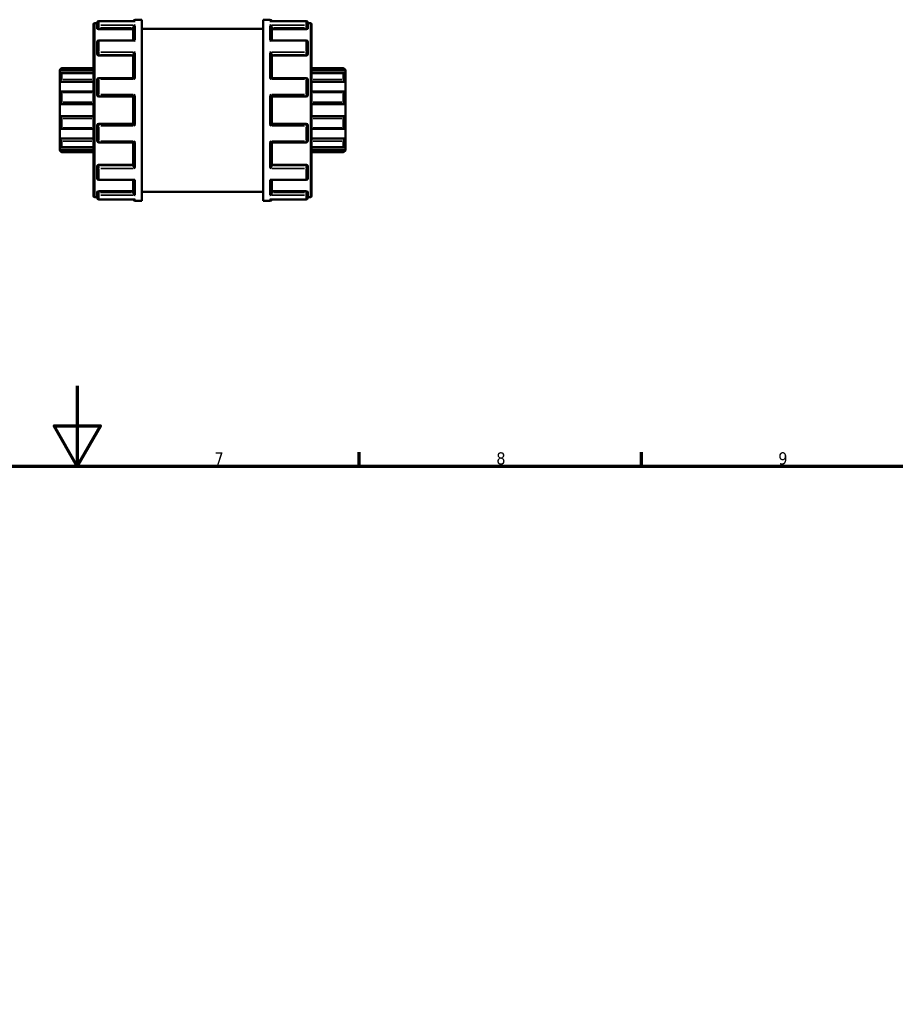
# Model space of a CAD drawing. Header units: millimetres. Extents: x 0 to 905, y -349 to 706.
# Tile 8 of 11: x 406 to 624, y 440 to 685. Entities that reach past the tile are written whole.
import ezdxf

# ---------------------------------------------------------------- set-up
doc = ezdxf.new("R2010")
doc.units = ezdxf.units.MM
for name, color, linetype, lineweight in [('Border (ANSI)', 7, 'Continuous', 70), ('Visible (ANSI)', 7, 'Continuous', 50), ('Visible Narrow (ANSI)', 7, 'Continuous', 35)]:
    doc.layers.add(name, color=color, linetype=linetype, lineweight=lineweight)
doc.styles.add('Note Text (ANSI)', font='tahoma.ttf')

# ---------------------------------------------------------------- blocks, each defined once
blk = doc.blocks.new('Borders Default Border')
at = {"layer": 'Border (ANSI)'}
for p, q in [((490.58, 574), (490.58, 577.45)), ((560.67, 574), (560.67, 577.45))]:
    blk.add_line(p, q, dxfattribs=at)
at = {"layer": 'Border (ANSI)', "flags": 128}
for points in [[(420.5, 594), (420.5, 574), (414.73, 584), (426.27, 584), (420.5, 574)], [(20, 20), (20, 574), (821, 574), (821, 20), (20, 20)]]:
    blk.add_lwpolyline(points, dxfattribs=at)
at = {"layer": 'Border (ANSI)', "char_height": 3.05, "attachment_point": 7, "style": 'Note Text (ANSI)'}
for s, insert in [('7', (454.6, 574.4)), ('8', (524.63, 574.33)), ('9', (594.7, 574.34))]:
    blk.add_mtext(s, dxfattribs=dict(at, insert=insert))

msp = doc.modelspace()

# ---------------------------------------------------------------- linework, layer by layer
at = {"layer": 'Visible (ANSI)'}
for p, q in [((424.523, 641.181), (424.523, 683.783)), ((424.822, 684.082), (425.423, 684.082)), ((425.423, 683.202), (425.423, 684.2)), ((425.423, 683.202), (425.423, 682.805)), ((434.795, 684.648), (425.872, 684.648)), ((434.423, 679.827), (434.423, 683.044)), ((434.872, 684.982), (436.523, 684.982)), ((436.523, 639.982), (436.523, 684.982)), ((466.723, 639.982), (466.723, 684.982)), ((466.723, 684.982), (468.375, 684.982)), ((477.375, 684.648), (468.452, 684.648)), ((468.823, 679.827), (468.823, 683.044)), ((477.823, 684.2), (477.823, 683.202)), ((477.823, 684.082), (478.424, 684.082)), ((477.823, 682.805), (477.823, 683.202)), ((478.723, 683.783), (478.723, 641.181)), ((425.872, 682.646), (434.423, 682.646)), ((436.523, 682.732), (466.723, 682.732)), ((477.375, 682.646), (468.823, 682.646)), ((425.423, 676.652), (425.423, 679.378)), ((434.586, 679.827), (425.872, 679.827)), ((477.375, 679.827), (468.661, 679.827)), ((477.823, 679.378), (477.823, 676.652)), ((425.423, 676.652), (425.423, 676.423)), ((425.872, 676.073), (434.423, 676.073)), ((434.423, 670.478), (434.423, 676.306)), ((468.823, 670.478), (468.823, 676.306)), ((477.375, 676.073), (468.823, 676.073)), ((477.823, 676.423), (477.823, 676.652)), ((416.123, 672.499), (416.572, 672.947)), ((416.123, 672.364), (416.123, 672.499)), ((416.123, 672.364), (424.523, 672.364)), ((416.123, 671.44), (416.123, 672.364)), ((416.123, 669.513), (416.123, 671.44)), ((424.523, 671.679), (416.517, 671.679)), ((416.572, 672.947), (416.572, 672.873)), ((416.572, 672.947), (424.523, 672.947)), ((416.572, 671.622), (416.572, 670.155)), ((478.723, 672.947), (486.675, 672.947)), ((487.123, 672.364), (478.723, 672.364)), ((486.729, 671.679), (478.723, 671.679)), ((486.675, 672.873), (486.675, 672.947)), ((487.123, 672.499), (486.675, 672.947)), ((486.675, 670.155), (486.675, 671.622)), ((487.123, 672.499), (487.123, 672.364)), ((487.123, 672.364), (487.123, 671.44)), ((487.123, 671.44), (487.123, 669.513)), ((416.123, 669.513), (424.523, 669.513)), ((416.123, 667.094), (416.123, 669.513)), ((425.423, 666.306), (425.423, 670.03)), ((434.452, 670.478), (425.872, 670.478)), ((477.375, 670.478), (468.795, 670.478)), ((477.823, 670.03), (477.823, 666.306)), ((487.123, 669.513), (478.723, 669.513)), ((487.123, 669.513), (487.123, 667.094)), ((416.123, 663.977), (416.123, 667.094)), ((424.523, 667.14), (416.32, 667.14)), ((416.572, 666.88), (416.572, 664.506)), ((425.872, 665.857), (434.423, 665.857)), ((434.423, 659.101), (434.423, 665.863)), ((468.823, 659.101), (468.823, 665.863)), ((468.823, 665.857), (477.375, 665.857)), ((486.927, 667.14), (478.723, 667.14)), ((486.675, 664.506), (486.675, 666.88)), ((487.123, 667.094), (487.123, 663.977)), ((416.123, 663.977), (424.523, 663.977)), ((416.123, 660.987), (416.123, 663.977)), ((487.123, 663.977), (478.723, 663.977)), ((487.123, 663.977), (487.123, 660.987)), ((416.123, 657.87), (416.123, 660.987)), ((416.123, 660.987), (424.523, 660.987)), ((487.123, 660.987), (478.723, 660.987)), ((487.123, 660.987), (487.123, 657.87)), ((416.572, 660.459), (416.572, 658.084)), ((425.423, 654.935), (425.423, 658.659)), ((434.423, 659.107), (425.872, 659.107)), ((477.375, 659.107), (468.823, 659.107)), ((477.823, 658.659), (477.823, 654.935)), ((486.675, 658.084), (486.675, 660.459)), ((416.123, 655.451), (416.123, 657.87)), ((416.32, 657.824), (424.523, 657.824)), ((478.723, 657.824), (486.927, 657.824)), ((487.123, 657.87), (487.123, 655.451)), ((416.123, 653.525), (416.123, 655.451)), ((416.123, 655.451), (424.523, 655.451)), ((416.123, 652.601), (416.123, 653.525)), ((416.572, 654.81), (416.572, 653.343)), ((425.872, 654.486), (434.452, 654.486)), ((434.423, 648.659), (434.423, 654.486)), ((468.795, 654.486), (477.375, 654.486)), ((468.823, 648.659), (468.823, 654.486)), ((487.123, 655.451), (478.723, 655.451)), ((486.675, 653.343), (486.675, 654.81)), ((487.123, 655.451), (487.123, 653.525)), ((487.123, 653.525), (487.123, 652.601)), ((416.123, 652.466), (416.123, 652.601)), ((416.123, 652.601), (424.523, 652.601)), ((416.123, 652.466), (416.572, 652.017)), ((416.517, 653.286), (424.523, 653.286)), ((416.572, 652.092), (416.572, 652.017)), ((416.572, 652.017), (424.523, 652.017)), ((478.723, 653.286), (486.729, 653.286)), ((487.123, 652.601), (478.723, 652.601)), ((478.723, 652.017), (486.675, 652.017)), ((487.123, 652.466), (486.675, 652.017)), ((486.675, 652.017), (486.675, 652.092)), ((487.123, 652.601), (487.123, 652.466)), ((425.872, 648.892), (434.423, 648.892)), ((477.375, 648.892), (468.823, 648.892)), ((425.423, 648.542), (425.423, 648.312)), ((425.423, 645.586), (425.423, 648.312)), ((477.823, 648.312), (477.823, 648.542)), ((477.823, 648.312), (477.823, 645.586)), ((425.872, 645.138), (434.586, 645.138)), ((434.423, 641.92), (434.423, 645.138)), ((468.661, 645.138), (477.375, 645.138)), ((468.823, 641.92), (468.823, 645.138)), ((425.423, 642.16), (425.423, 641.763)), ((425.423, 640.765), (425.423, 641.763)), ((425.872, 642.318), (434.423, 642.318)), ((436.523, 642.232), (466.723, 642.232)), ((477.375, 642.318), (468.823, 642.318)), ((477.823, 641.763), (477.823, 642.16)), ((477.823, 641.763), (477.823, 640.765)), ((424.822, 640.882), (425.423, 640.882)), ((425.872, 640.316), (434.795, 640.316)), ((434.872, 639.982), (436.523, 639.982)), ((466.723, 639.982), (468.375, 639.982)), ((468.452, 640.316), (477.375, 640.316)), ((477.823, 640.882), (478.424, 640.882))]:
    msp.add_line(p, q, dxfattribs=at)
for centre, radius, start, end in [((424.822, 683.783), 0.299, 90, 180), ((425.872, 684.2), 0.449, 90, 180), ((434.872, 684.534), 0.449, 90, 165.20984), ((468.375, 684.534), 0.449, 14.79016, 90), ((477.375, 684.2), 0.449, 0, 90), ((478.424, 683.783), 0.299, 0, 90), ((425.872, 679.378), 0.449, 90, 180), ((477.375, 679.378), 0.449, 0, 90), ((425.872, 670.03), 0.449, 90, 180), ((477.375, 670.03), 0.449, 0, 90), ((425.872, 666.306), 0.448, 180, 270), ((477.375, 666.306), 0.449, 270, 0), ((425.872, 658.659), 0.449, 90, 180), ((477.375, 658.659), 0.448, 0, 90), ((425.872, 654.935), 0.449, 180, 270), ((477.375, 654.935), 0.449, 270, 0), ((425.872, 645.586), 0.449, 180, 270), ((477.375, 645.586), 0.449, 270, 0), ((424.822, 641.181), 0.299, 180, 270), ((425.872, 640.765), 0.449, 180, 270), ((434.872, 640.431), 0.449, 194.79016, 270), ((468.375, 640.431), 0.449, 270, 345.20984), ((477.375, 640.765), 0.449, 270, 0), ((478.424, 641.181), 0.299, 270, 0)]:
    msp.add_arc(centre, radius, start, end, dxfattribs=at)
for points, knots in [([(434.423, 683.044), (434.423, 683.084), (434.429, 683.124), (434.453, 683.211), (434.472, 683.255), (434.525, 683.352), (434.562, 683.402), (434.642, 683.486), (434.685, 683.522), (434.774, 683.582), (434.822, 683.606), (434.87, 683.623), (434.871, 683.623), (434.872, 683.623)], [0, 0, 0, 0, 0.012602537, 0.012602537, 0.027042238, 0.027042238, 0.046284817, 0.046284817, 0.065249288, 0.065249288, 0.08516524, 0.08516524, 0.085586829, 0.085586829, 0.085586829, 0.085586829]), ([(434.872, 684.642), (434.871, 684.642), (434.87, 684.642), (434.844, 684.646), (434.819, 684.648), (434.795, 684.648)], [-0.000425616, -0.000425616, -0.000425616, -0.000425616, 0, 0, 0.010526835, 0.010526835, 0.010526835, 0.010526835]), ([(468.452, 684.648), (468.427, 684.648), (468.402, 684.646), (468.377, 684.642), (468.376, 684.642), (468.375, 684.642)], [0.074738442, 0.074738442, 0.074738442, 0.074738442, 0.08516524, 0.08516524, 0.085586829, 0.085586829, 0.085586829, 0.085586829]), ([(468.375, 683.623), (468.376, 683.623), (468.377, 683.623), (468.424, 683.606), (468.471, 683.583), (468.559, 683.524), (468.601, 683.489), (468.681, 683.406), (468.719, 683.356), (468.773, 683.259), (468.793, 683.214), (468.817, 683.127), (468.823, 683.086), (468.823, 683.046), (468.823, 683.045), (468.823, 683.044)], [-0.000425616, -0.000425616, -0.000425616, -0.000425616, 0, 0, 0.01980838, 0.01980838, 0.038696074, 0.038696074, 0.05827899, 0.05827899, 0.072936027, 0.072936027, 0.08567053, 0.08567053, 0.085975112, 0.085975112, 0.085975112, 0.085975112]), ([(425.872, 682.646), (425.816, 682.646), (425.756, 682.65), (425.645, 682.667), (425.595, 682.679), (425.515, 682.708), (425.48, 682.726), (425.435, 682.765), (425.423, 682.785), (425.423, 682.805)], [0, 0, 0, 0, 0.016878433, 0.016878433, 0.033756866, 0.033756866, 0.050912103, 0.050912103, 0.068067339, 0.068067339, 0.068067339, 0.068067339]), ([(477.823, 682.805), (477.823, 682.785), (477.812, 682.765), (477.766, 682.726), (477.731, 682.708), (477.651, 682.679), (477.601, 682.667), (477.491, 682.65), (477.431, 682.646), (477.375, 682.646)], [0.068179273, 0.068179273, 0.068179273, 0.068179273, 0.085334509, 0.085334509, 0.102489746, 0.102489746, 0.119368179, 0.119368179, 0.136246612, 0.136246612, 0.136246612, 0.136246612]), ([(434.872, 679.722), (434.871, 679.723), (434.87, 679.723), (434.822, 679.754), (434.776, 679.778), (434.687, 679.813), (434.645, 679.823), (434.599, 679.827), (434.592, 679.827), (434.586, 679.827)], [-0.000425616, -0.000425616, -0.000425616, -0.000425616, 0, 0, 0.01980838, 0.01980838, 0.038696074, 0.038696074, 0.041966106, 0.041966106, 0.041966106, 0.041966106]), ([(468.661, 679.827), (468.655, 679.827), (468.65, 679.827), (468.605, 679.824), (468.562, 679.814), (468.472, 679.779), (468.425, 679.754), (468.377, 679.723), (468.376, 679.723), (468.375, 679.722)], [0.043596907, 0.043596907, 0.043596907, 0.043596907, 0.046284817, 0.046284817, 0.065249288, 0.065249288, 0.08516524, 0.08516524, 0.085586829, 0.085586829, 0.085586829, 0.085586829]), ([(425.872, 676.073), (425.816, 676.073), (425.756, 676.081), (425.645, 676.117), (425.595, 676.144), (425.515, 676.206), (425.48, 676.246), (425.435, 676.333), (425.423, 676.379), (425.423, 676.423)], [0, 0, 0, 0, 0.016878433, 0.016878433, 0.033756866, 0.033756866, 0.050912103, 0.050912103, 0.068067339, 0.068067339, 0.068067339, 0.068067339]), ([(434.423, 676.306), (434.423, 676.332), (434.429, 676.363), (434.453, 676.435), (434.472, 676.475), (434.525, 676.569), (434.562, 676.623), (434.642, 676.723), (434.685, 676.771), (434.774, 676.86), (434.822, 676.901), (434.87, 676.939), (434.871, 676.94), (434.872, 676.941)], [0, 0, 0, 0, 0.012602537, 0.012602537, 0.027042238, 0.027042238, 0.046284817, 0.046284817, 0.065249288, 0.065249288, 0.08516524, 0.08516524, 0.085586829, 0.085586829, 0.085586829, 0.085586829]), ([(468.375, 676.941), (468.376, 676.94), (468.377, 676.939), (468.424, 676.902), (468.471, 676.861), (468.559, 676.774), (468.601, 676.727), (468.681, 676.627), (468.719, 676.573), (468.773, 676.478), (468.793, 676.437), (468.817, 676.365), (468.823, 676.335), (468.823, 676.307), (468.823, 676.306), (468.823, 676.306)], [-0.000425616, -0.000425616, -0.000425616, -0.000425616, 0, 0, 0.01980838, 0.01980838, 0.038696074, 0.038696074, 0.05827899, 0.05827899, 0.072936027, 0.072936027, 0.08567053, 0.08567053, 0.085975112, 0.085975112, 0.085975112, 0.085975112]), ([(477.823, 676.423), (477.823, 676.379), (477.812, 676.333), (477.766, 676.246), (477.731, 676.206), (477.651, 676.144), (477.601, 676.117), (477.491, 676.081), (477.431, 676.073), (477.375, 676.073)], [0.068179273, 0.068179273, 0.068179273, 0.068179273, 0.085334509, 0.085334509, 0.102489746, 0.102489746, 0.119368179, 0.119368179, 0.136246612, 0.136246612, 0.136246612, 0.136246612]), ([(416.572, 672.873), (416.572, 672.869), (416.568, 672.862), (416.556, 672.841), (416.546, 672.827), (416.51, 672.78), (416.475, 672.738), (416.394, 672.646), (416.34, 672.587), (416.231, 672.472), (416.175, 672.415), (416.123, 672.364)], [0.084571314, 0.084571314, 0.084571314, 0.084571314, 0.094109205, 0.094109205, 0.103647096, 0.103647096, 0.122722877, 0.122722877, 0.145932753, 0.145932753, 0.167729, 0.167729, 0.167729, 0.167729]), ([(416.123, 671.44), (416.175, 671.486), (416.231, 671.531), (416.34, 671.608), (416.394, 671.64), (416.475, 671.674), (416.51, 671.682), (416.546, 671.674), (416.556, 671.669), (416.568, 671.65), (416.572, 671.637), (416.572, 671.622)], [0.161263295, 0.161263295, 0.161263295, 0.161263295, 0.183059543, 0.183059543, 0.206269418, 0.206269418, 0.2253452, 0.2253452, 0.234883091, 0.234883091, 0.244420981, 0.244420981, 0.244420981, 0.244420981]), ([(487.123, 672.364), (487.071, 672.415), (487.016, 672.472), (486.906, 672.587), (486.853, 672.646), (486.772, 672.738), (486.737, 672.78), (486.701, 672.827), (486.691, 672.841), (486.678, 672.862), (486.675, 672.869), (486.675, 672.873)], [0.161263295, 0.161263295, 0.161263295, 0.161263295, 0.183059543, 0.183059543, 0.206269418, 0.206269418, 0.2253452, 0.2253452, 0.234883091, 0.234883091, 0.244420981, 0.244420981, 0.244420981, 0.244420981]), ([(486.675, 671.622), (486.675, 671.637), (486.678, 671.65), (486.691, 671.669), (486.701, 671.674), (486.737, 671.682), (486.772, 671.674), (486.853, 671.64), (486.906, 671.608), (487.016, 671.531), (487.071, 671.486), (487.123, 671.44)], [0.084571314, 0.084571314, 0.084571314, 0.084571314, 0.094109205, 0.094109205, 0.103647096, 0.103647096, 0.122722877, 0.122722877, 0.145932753, 0.145932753, 0.167729, 0.167729, 0.167729, 0.167729]), ([(416.572, 670.155), (416.572, 670.133), (416.568, 670.109), (416.556, 670.056), (416.546, 670.029), (416.51, 669.944), (416.475, 669.885), (416.394, 669.769), (416.34, 669.706), (416.231, 669.597), (416.175, 669.551), (416.123, 669.513)], [0.084571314, 0.084571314, 0.084571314, 0.084571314, 0.094109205, 0.094109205, 0.103647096, 0.103647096, 0.122722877, 0.122722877, 0.145932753, 0.145932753, 0.167729, 0.167729, 0.167729, 0.167729]), ([(434.872, 670.183), (434.871, 670.184), (434.87, 670.185), (434.822, 670.23), (434.776, 670.272), (434.687, 670.345), (434.645, 670.378), (434.565, 670.433), (434.527, 670.455), (434.479, 670.474), (434.464, 670.478), (434.452, 670.478)], [-0.000425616, -0.000425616, -0.000425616, -0.000425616, 0, 0, 0.01980838, 0.01980838, 0.038696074, 0.038696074, 0.05827899, 0.05827899, 0.069277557, 0.069277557, 0.069277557, 0.069277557]), ([(468.795, 670.478), (468.783, 670.478), (468.769, 670.475), (468.722, 670.456), (468.684, 670.434), (468.605, 670.38), (468.562, 670.347), (468.472, 670.273), (468.425, 670.231), (468.377, 670.185), (468.376, 670.184), (468.375, 670.183)], [0.016542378, 0.016542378, 0.016542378, 0.016542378, 0.027042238, 0.027042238, 0.046284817, 0.046284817, 0.065249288, 0.065249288, 0.08516524, 0.08516524, 0.085586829, 0.085586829, 0.085586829, 0.085586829]), ([(487.123, 669.513), (487.071, 669.551), (487.016, 669.597), (486.906, 669.706), (486.853, 669.769), (486.772, 669.885), (486.737, 669.944), (486.701, 670.029), (486.691, 670.056), (486.678, 670.109), (486.675, 670.133), (486.675, 670.155)], [0.161263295, 0.161263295, 0.161263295, 0.161263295, 0.183059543, 0.183059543, 0.206269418, 0.206269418, 0.2253452, 0.2253452, 0.234883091, 0.234883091, 0.244420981, 0.244420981, 0.244420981, 0.244420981]), ([(416.123, 667.094), (416.175, 667.117), (416.231, 667.133), (416.34, 667.144), (416.394, 667.137), (416.475, 667.099), (416.51, 667.071), (416.546, 667.011), (416.556, 666.987), (416.568, 666.937), (416.572, 666.909), (416.572, 666.88)], [0.161263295, 0.161263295, 0.161263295, 0.161263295, 0.183059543, 0.183059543, 0.206269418, 0.206269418, 0.2253452, 0.2253452, 0.234883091, 0.234883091, 0.244420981, 0.244420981, 0.244420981, 0.244420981]), ([(434.423, 665.863), (434.423, 665.87), (434.429, 665.883), (434.453, 665.92), (434.472, 665.945), (434.525, 666.012), (434.562, 666.055), (434.642, 666.145), (434.685, 666.191), (434.774, 666.285), (434.822, 666.334), (434.87, 666.382), (434.871, 666.383), (434.872, 666.384)], [0, 0, 0, 0, 0.012602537, 0.012602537, 0.027042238, 0.027042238, 0.046284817, 0.046284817, 0.065249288, 0.065249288, 0.08516524, 0.08516524, 0.085586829, 0.085586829, 0.085586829, 0.085586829]), ([(468.375, 666.384), (468.376, 666.383), (468.377, 666.382), (468.424, 666.334), (468.471, 666.287), (468.559, 666.194), (468.601, 666.148), (468.681, 666.059), (468.719, 666.015), (468.773, 665.947), (468.793, 665.921), (468.817, 665.884), (468.823, 665.871), (468.823, 665.864), (468.823, 665.864), (468.823, 665.863)], [-0.000425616, -0.000425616, -0.000425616, -0.000425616, 0, 0, 0.01980838, 0.01980838, 0.038696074, 0.038696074, 0.05827899, 0.05827899, 0.072936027, 0.072936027, 0.08567053, 0.08567053, 0.085975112, 0.085975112, 0.085975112, 0.085975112]), ([(486.675, 666.88), (486.675, 666.909), (486.678, 666.937), (486.691, 666.987), (486.701, 667.011), (486.737, 667.071), (486.772, 667.099), (486.853, 667.137), (486.906, 667.144), (487.016, 667.133), (487.071, 667.117), (487.123, 667.094)], [0.084571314, 0.084571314, 0.084571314, 0.084571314, 0.094109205, 0.094109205, 0.103647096, 0.103647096, 0.122722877, 0.122722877, 0.145932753, 0.145932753, 0.167729, 0.167729, 0.167729, 0.167729]), ([(416.572, 664.506), (416.572, 664.475), (416.568, 664.443), (416.556, 664.379), (416.546, 664.348), (416.51, 664.258), (416.475, 664.204), (416.394, 664.109), (416.34, 664.066), (416.231, 664.005), (416.175, 663.986), (416.123, 663.977)], [0.084571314, 0.084571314, 0.084571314, 0.084571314, 0.094109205, 0.094109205, 0.103647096, 0.103647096, 0.122722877, 0.122722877, 0.145932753, 0.145932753, 0.167729, 0.167729, 0.167729, 0.167729]), ([(487.123, 663.977), (487.071, 663.986), (487.016, 664.005), (486.906, 664.066), (486.853, 664.109), (486.772, 664.204), (486.737, 664.258), (486.701, 664.348), (486.691, 664.379), (486.678, 664.443), (486.675, 664.475), (486.675, 664.506)], [0.161263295, 0.161263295, 0.161263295, 0.161263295, 0.183059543, 0.183059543, 0.206269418, 0.206269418, 0.2253452, 0.2253452, 0.234883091, 0.234883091, 0.244420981, 0.244420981, 0.244420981, 0.244420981]), ([(416.123, 660.987), (416.175, 660.978), (416.231, 660.96), (416.34, 660.899), (416.394, 660.855), (416.475, 660.761), (416.51, 660.707), (416.546, 660.617), (416.556, 660.586), (416.568, 660.522), (416.572, 660.49), (416.572, 660.459)], [0.161263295, 0.161263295, 0.161263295, 0.161263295, 0.183059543, 0.183059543, 0.206269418, 0.206269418, 0.2253452, 0.2253452, 0.234883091, 0.234883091, 0.244420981, 0.244420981, 0.244420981, 0.244420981]), ([(486.675, 660.459), (486.675, 660.49), (486.678, 660.522), (486.691, 660.586), (486.701, 660.617), (486.737, 660.707), (486.772, 660.761), (486.853, 660.855), (486.906, 660.899), (487.016, 660.96), (487.071, 660.978), (487.123, 660.987)], [0.084571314, 0.084571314, 0.084571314, 0.084571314, 0.094109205, 0.094109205, 0.103647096, 0.103647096, 0.122722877, 0.122722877, 0.145932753, 0.145932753, 0.167729, 0.167729, 0.167729, 0.167729]), ([(434.872, 658.581), (434.871, 658.582), (434.87, 658.583), (434.822, 658.63), (434.776, 658.678), (434.687, 658.771), (434.645, 658.817), (434.565, 658.906), (434.527, 658.95), (434.473, 659.017), (434.454, 659.043), (434.43, 659.081), (434.424, 659.094), (434.423, 659.101), (434.423, 659.101), (434.423, 659.101)], [-0.000425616, -0.000425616, -0.000425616, -0.000425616, 0, 0, 0.01980838, 0.01980838, 0.038696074, 0.038696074, 0.05827899, 0.05827899, 0.072936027, 0.072936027, 0.08567053, 0.08567053, 0.085975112, 0.085975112, 0.085975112, 0.085975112]), ([(468.823, 659.101), (468.823, 659.094), (468.817, 659.082), (468.794, 659.045), (468.775, 659.019), (468.722, 658.953), (468.684, 658.909), (468.605, 658.82), (468.562, 658.774), (468.472, 658.68), (468.425, 658.631), (468.377, 658.583), (468.376, 658.582), (468.375, 658.581)], [0, 0, 0, 0, 0.012602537, 0.012602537, 0.027042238, 0.027042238, 0.046284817, 0.046284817, 0.065249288, 0.065249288, 0.08516524, 0.08516524, 0.085586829, 0.085586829, 0.085586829, 0.085586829]), ([(416.572, 658.084), (416.572, 658.056), (416.568, 658.028), (416.556, 657.977), (416.546, 657.954), (416.51, 657.894), (416.475, 657.865), (416.394, 657.828), (416.34, 657.821), (416.231, 657.831), (416.175, 657.847), (416.123, 657.87)], [0.084571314, 0.084571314, 0.084571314, 0.084571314, 0.094109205, 0.094109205, 0.103647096, 0.103647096, 0.122722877, 0.122722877, 0.145932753, 0.145932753, 0.167729, 0.167729, 0.167729, 0.167729]), ([(487.123, 657.87), (487.071, 657.847), (487.016, 657.831), (486.906, 657.821), (486.853, 657.828), (486.772, 657.865), (486.737, 657.894), (486.701, 657.954), (486.691, 657.977), (486.678, 658.028), (486.675, 658.056), (486.675, 658.084)], [0.161263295, 0.161263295, 0.161263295, 0.161263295, 0.183059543, 0.183059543, 0.206269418, 0.206269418, 0.2253452, 0.2253452, 0.234883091, 0.234883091, 0.244420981, 0.244420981, 0.244420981, 0.244420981]), ([(416.123, 655.451), (416.175, 655.414), (416.231, 655.367), (416.34, 655.259), (416.394, 655.196), (416.475, 655.08), (416.51, 655.021), (416.546, 654.936), (416.556, 654.908), (416.568, 654.856), (416.572, 654.832), (416.572, 654.81)], [0.161263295, 0.161263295, 0.161263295, 0.161263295, 0.183059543, 0.183059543, 0.206269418, 0.206269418, 0.2253452, 0.2253452, 0.234883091, 0.234883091, 0.244420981, 0.244420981, 0.244420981, 0.244420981]), ([(416.572, 653.343), (416.572, 653.327), (416.568, 653.315), (416.556, 653.296), (416.546, 653.29), (416.51, 653.282), (416.475, 653.29), (416.394, 653.324), (416.34, 653.356), (416.231, 653.434), (416.175, 653.479), (416.123, 653.525)], [0.084571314, 0.084571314, 0.084571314, 0.084571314, 0.094109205, 0.094109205, 0.103647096, 0.103647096, 0.122722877, 0.122722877, 0.145932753, 0.145932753, 0.167729, 0.167729, 0.167729, 0.167729]), ([(434.452, 654.486), (434.463, 654.486), (434.478, 654.49), (434.525, 654.509), (434.562, 654.53), (434.642, 654.584), (434.685, 654.617), (434.774, 654.692), (434.822, 654.734), (434.87, 654.779), (434.871, 654.78), (434.872, 654.781)], [0.016542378, 0.016542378, 0.016542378, 0.016542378, 0.027042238, 0.027042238, 0.046284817, 0.046284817, 0.065249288, 0.065249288, 0.08516524, 0.08516524, 0.085586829, 0.085586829, 0.085586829, 0.085586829]), ([(468.375, 654.781), (468.376, 654.78), (468.377, 654.779), (468.424, 654.735), (468.471, 654.693), (468.559, 654.619), (468.601, 654.587), (468.681, 654.532), (468.719, 654.51), (468.768, 654.49), (468.783, 654.486), (468.795, 654.486)], [-0.000425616, -0.000425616, -0.000425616, -0.000425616, 0, 0, 0.01980838, 0.01980838, 0.038696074, 0.038696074, 0.05827899, 0.05827899, 0.069277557, 0.069277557, 0.069277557, 0.069277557]), ([(486.675, 654.81), (486.675, 654.832), (486.678, 654.856), (486.691, 654.908), (486.701, 654.936), (486.737, 655.021), (486.772, 655.08), (486.853, 655.196), (486.906, 655.259), (487.016, 655.367), (487.071, 655.414), (487.123, 655.451)], [0.084571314, 0.084571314, 0.084571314, 0.084571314, 0.094109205, 0.094109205, 0.103647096, 0.103647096, 0.122722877, 0.122722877, 0.145932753, 0.145932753, 0.167729, 0.167729, 0.167729, 0.167729]), ([(487.123, 653.525), (487.071, 653.479), (487.016, 653.434), (486.906, 653.356), (486.853, 653.324), (486.772, 653.29), (486.737, 653.282), (486.701, 653.29), (486.691, 653.296), (486.678, 653.315), (486.675, 653.327), (486.675, 653.343)], [0.161263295, 0.161263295, 0.161263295, 0.161263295, 0.183059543, 0.183059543, 0.206269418, 0.206269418, 0.2253452, 0.2253452, 0.234883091, 0.234883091, 0.244420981, 0.244420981, 0.244420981, 0.244420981]), ([(416.123, 652.601), (416.175, 652.549), (416.231, 652.493), (416.34, 652.378), (416.394, 652.319), (416.475, 652.227), (416.51, 652.185), (416.546, 652.137), (416.556, 652.124), (416.568, 652.103), (416.572, 652.096), (416.572, 652.092)], [0.161263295, 0.161263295, 0.161263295, 0.161263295, 0.183059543, 0.183059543, 0.206269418, 0.206269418, 0.2253452, 0.2253452, 0.234883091, 0.234883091, 0.244420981, 0.244420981, 0.244420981, 0.244420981]), ([(486.675, 652.092), (486.675, 652.096), (486.678, 652.103), (486.691, 652.124), (486.701, 652.137), (486.737, 652.185), (486.772, 652.227), (486.853, 652.319), (486.906, 652.378), (487.016, 652.493), (487.071, 652.549), (487.123, 652.601)], [0.084571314, 0.084571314, 0.084571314, 0.084571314, 0.094109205, 0.094109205, 0.103647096, 0.103647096, 0.122722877, 0.122722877, 0.145932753, 0.145932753, 0.167729, 0.167729, 0.167729, 0.167729]), ([(425.423, 648.542), (425.423, 648.585), (425.435, 648.632), (425.48, 648.719), (425.515, 648.758), (425.595, 648.821), (425.645, 648.847), (425.756, 648.883), (425.816, 648.892), (425.872, 648.892)], [-0.068067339, -0.068067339, -0.068067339, -0.068067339, -0.050912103, -0.050912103, -0.033756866, -0.033756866, -0.016878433, -0.016878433, 0, 0, 0, 0]), ([(434.872, 648.024), (434.871, 648.025), (434.87, 648.026), (434.822, 648.063), (434.776, 648.104), (434.687, 648.191), (434.645, 648.238), (434.565, 648.337), (434.527, 648.392), (434.473, 648.487), (434.454, 648.527), (434.43, 648.599), (434.424, 648.63), (434.423, 648.658), (434.423, 648.658), (434.423, 648.659)], [-0.000425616, -0.000425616, -0.000425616, -0.000425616, 0, 0, 0.01980838, 0.01980838, 0.038696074, 0.038696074, 0.05827899, 0.05827899, 0.072936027, 0.072936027, 0.08567053, 0.08567053, 0.085975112, 0.085975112, 0.085975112, 0.085975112]), ([(468.823, 648.659), (468.823, 648.632), (468.817, 648.602), (468.794, 648.53), (468.775, 648.49), (468.722, 648.395), (468.684, 648.342), (468.605, 648.241), (468.562, 648.194), (468.472, 648.105), (468.425, 648.063), (468.377, 648.026), (468.376, 648.025), (468.375, 648.024)], [0, 0, 0, 0, 0.012602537, 0.012602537, 0.027042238, 0.027042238, 0.046284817, 0.046284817, 0.065249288, 0.065249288, 0.08516524, 0.08516524, 0.085586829, 0.085586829, 0.085586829, 0.085586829]), ([(477.375, 648.892), (477.431, 648.892), (477.491, 648.883), (477.601, 648.847), (477.651, 648.821), (477.731, 648.758), (477.766, 648.719), (477.812, 648.632), (477.823, 648.585), (477.823, 648.542)], [0.136246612, 0.136246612, 0.136246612, 0.136246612, 0.153125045, 0.153125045, 0.170003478, 0.170003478, 0.187158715, 0.187158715, 0.204313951, 0.204313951, 0.204313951, 0.204313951]), ([(434.586, 645.138), (434.591, 645.138), (434.597, 645.138), (434.642, 645.141), (434.685, 645.151), (434.774, 645.186), (434.822, 645.21), (434.87, 645.241), (434.871, 645.242), (434.872, 645.243)], [0.043596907, 0.043596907, 0.043596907, 0.043596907, 0.046284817, 0.046284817, 0.065249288, 0.065249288, 0.08516524, 0.08516524, 0.085586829, 0.085586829, 0.085586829, 0.085586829]), ([(468.375, 645.243), (468.376, 645.242), (468.377, 645.241), (468.424, 645.211), (468.471, 645.186), (468.559, 645.152), (468.601, 645.141), (468.647, 645.138), (468.654, 645.138), (468.661, 645.138)], [-0.000425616, -0.000425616, -0.000425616, -0.000425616, 0, 0, 0.01980838, 0.01980838, 0.038696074, 0.038696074, 0.041966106, 0.041966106, 0.041966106, 0.041966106]), ([(425.423, 642.16), (425.423, 642.179), (425.435, 642.2), (425.48, 642.239), (425.515, 642.257), (425.595, 642.286), (425.645, 642.298), (425.756, 642.314), (425.816, 642.318), (425.872, 642.318)], [-0.068067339, -0.068067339, -0.068067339, -0.068067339, -0.050912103, -0.050912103, -0.033756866, -0.033756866, -0.016878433, -0.016878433, 0, 0, 0, 0]), ([(434.872, 641.341), (434.871, 641.342), (434.87, 641.342), (434.822, 641.359), (434.776, 641.382), (434.687, 641.441), (434.645, 641.476), (434.565, 641.559), (434.527, 641.609), (434.473, 641.706), (434.454, 641.751), (434.43, 641.838), (434.424, 641.878), (434.423, 641.919), (434.423, 641.92), (434.423, 641.92)], [-0.000425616, -0.000425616, -0.000425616, -0.000425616, 0, 0, 0.01980838, 0.01980838, 0.038696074, 0.038696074, 0.05827899, 0.05827899, 0.072936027, 0.072936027, 0.08567053, 0.08567053, 0.085975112, 0.085975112, 0.085975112, 0.085975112]), ([(468.823, 641.92), (468.823, 641.881), (468.817, 641.841), (468.794, 641.754), (468.775, 641.709), (468.722, 641.612), (468.684, 641.563), (468.605, 641.478), (468.562, 641.443), (468.472, 641.383), (468.425, 641.359), (468.377, 641.342), (468.376, 641.342), (468.375, 641.341)], [0, 0, 0, 0, 0.012602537, 0.012602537, 0.027042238, 0.027042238, 0.046284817, 0.046284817, 0.065249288, 0.065249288, 0.08516524, 0.08516524, 0.085586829, 0.085586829, 0.085586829, 0.085586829]), ([(477.375, 642.318), (477.431, 642.318), (477.491, 642.314), (477.601, 642.298), (477.651, 642.286), (477.731, 642.257), (477.766, 642.239), (477.812, 642.2), (477.823, 642.179), (477.823, 642.16)], [0.136246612, 0.136246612, 0.136246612, 0.136246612, 0.153125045, 0.153125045, 0.170003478, 0.170003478, 0.187158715, 0.187158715, 0.204313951, 0.204313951, 0.204313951, 0.204313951]), ([(434.795, 640.316), (434.819, 640.316), (434.844, 640.318), (434.87, 640.323), (434.871, 640.323), (434.872, 640.323)], [0.074738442, 0.074738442, 0.074738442, 0.074738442, 0.08516524, 0.08516524, 0.085586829, 0.085586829, 0.085586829, 0.085586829]), ([(468.375, 640.323), (468.376, 640.323), (468.377, 640.323), (468.402, 640.318), (468.427, 640.316), (468.452, 640.316)], [-0.000425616, -0.000425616, -0.000425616, -0.000425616, 0, 0, 0.010526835, 0.010526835, 0.010526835, 0.010526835])]:
    msp.add_open_spline(points, degree=3, knots=knots, dxfattribs=at)
at = {"layer": 'Visible Narrow (ANSI)'}
for p, q in [((424.822, 683.816), (424.822, 641.148)), ((425.872, 684.642), (425.872, 684.648)), ((425.872, 684.607), (425.872, 683.69)), ((425.872, 683.012), (425.872, 683.608)), ((425.872, 682.663), (425.872, 682.961)), ((426.299, 682.978), (433.996, 682.978)), ((426.322, 684.642), (434.422, 684.642)), ((434.422, 683.623), (426.322, 683.623)), ((434.872, 684.981), (434.872, 684.675)), ((434.872, 683.486), (434.872, 679.971)), ((468.375, 684.675), (468.375, 684.981)), ((468.375, 679.971), (468.375, 683.486)), ((468.825, 684.642), (476.925, 684.642)), ((476.925, 683.623), (468.825, 683.623)), ((469.251, 682.978), (476.947, 682.978)), ((477.375, 684.648), (477.375, 684.642)), ((477.375, 683.69), (477.375, 684.607)), ((477.375, 683.608), (477.375, 683.012)), ((477.375, 682.961), (477.375, 682.663)), ((478.424, 641.148), (478.424, 683.816)), ((425.872, 679.732), (425.872, 679.827)), ((425.872, 679.595), (425.872, 677.091)), ((426.322, 679.722), (434.422, 679.722)), ((468.825, 679.722), (476.925, 679.722)), ((477.375, 679.827), (477.375, 679.732)), ((477.375, 677.091), (477.375, 679.595)), ((425.872, 676.285), (425.872, 676.909)), ((425.872, 676.082), (425.872, 676.254)), ((426.299, 676.264), (433.996, 676.264)), ((434.422, 676.941), (426.322, 676.941)), ((434.872, 676.638), (434.872, 670.551)), ((468.375, 670.551), (468.375, 676.638)), ((476.925, 676.941), (468.825, 676.941)), ((469.251, 676.264), (476.947, 676.264)), ((477.375, 676.909), (477.375, 676.285)), ((477.375, 676.254), (477.375, 676.082)), ((424.126, 672.873), (416.969, 672.873)), ((416.969, 671.622), (424.126, 671.622)), ((486.277, 672.873), (479.121, 672.873)), ((479.121, 671.622), (486.277, 671.622)), ((424.126, 670.155), (416.969, 670.155)), ((425.872, 670.209), (425.872, 670.477)), ((425.872, 669.998), (425.872, 666.577)), ((426.322, 670.183), (434.422, 670.183)), ((468.825, 670.183), (476.925, 670.183)), ((477.375, 670.477), (477.375, 670.209)), ((477.375, 666.577), (477.375, 669.998)), ((486.277, 670.155), (479.121, 670.155)), ((416.969, 666.88), (424.126, 666.88)), ((425.872, 665.859), (425.872, 666.345)), ((434.422, 666.384), (426.322, 666.384)), ((434.872, 665.997), (434.872, 658.968)), ((468.375, 658.968), (468.375, 665.997)), ((476.925, 666.384), (468.825, 666.384)), ((477.375, 666.345), (477.375, 665.859)), ((479.121, 666.88), (486.277, 666.88)), ((424.126, 664.506), (416.969, 664.506)), ((486.277, 664.506), (479.121, 664.506)), ((416.969, 660.459), (424.126, 660.459)), ((425.872, 658.62), (425.872, 659.106)), ((426.322, 658.581), (434.422, 658.581)), ((468.825, 658.581), (476.925, 658.581)), ((477.375, 659.106), (477.375, 658.62)), ((479.121, 660.459), (486.277, 660.459)), ((424.126, 658.084), (416.969, 658.084)), ((425.872, 658.387), (425.872, 654.967)), ((477.375, 654.967), (477.375, 658.387)), ((486.277, 658.084), (479.121, 658.084)), ((416.969, 654.81), (424.126, 654.81)), ((425.872, 654.487), (425.872, 654.756)), ((434.422, 654.781), (426.322, 654.781)), ((434.872, 654.414), (434.872, 648.327)), ((468.375, 648.327), (468.375, 654.414)), ((476.925, 654.781), (468.825, 654.781)), ((477.375, 654.756), (477.375, 654.487)), ((479.121, 654.81), (486.277, 654.81)), ((424.126, 653.343), (416.969, 653.343)), ((416.969, 652.092), (424.126, 652.092)), ((486.277, 653.343), (479.121, 653.343)), ((479.121, 652.092), (486.277, 652.092)), ((425.872, 648.71), (425.872, 648.883)), ((425.872, 648.055), (425.872, 648.68)), ((433.996, 648.701), (426.299, 648.701)), ((476.947, 648.701), (469.251, 648.701)), ((477.375, 648.883), (477.375, 648.71)), ((477.375, 648.68), (477.375, 648.055)), ((425.872, 647.874), (425.872, 645.37)), ((426.322, 648.024), (434.422, 648.024)), ((468.825, 648.024), (476.925, 648.024)), ((477.375, 645.37), (477.375, 647.874)), ((425.872, 645.138), (425.872, 645.233)), ((434.422, 645.243), (426.322, 645.243)), ((434.872, 644.993), (434.872, 641.479)), ((468.375, 641.479), (468.375, 644.993)), ((476.925, 645.243), (468.825, 645.243)), ((477.375, 645.233), (477.375, 645.138)), ((425.872, 642.003), (425.872, 642.302)), ((425.872, 641.356), (425.872, 641.952)), ((425.872, 641.275), (425.872, 640.358)), ((433.996, 641.987), (426.299, 641.987)), ((426.322, 641.341), (434.422, 641.341)), ((468.825, 641.341), (476.925, 641.341)), ((476.947, 641.987), (469.251, 641.987)), ((477.375, 642.302), (477.375, 642.003)), ((477.375, 641.952), (477.375, 641.356)), ((477.375, 640.358), (477.375, 641.275)), ((425.872, 640.316), (425.872, 640.322)), ((434.422, 640.323), (426.322, 640.323)), ((434.872, 640.29), (434.872, 639.983)), ((468.375, 639.983), (468.375, 640.29)), ((476.925, 640.323), (468.825, 640.323)), ((477.375, 640.322), (477.375, 640.316))]:
    msp.add_line(p, q, dxfattribs=at)
for centre, major_axis, ratio, start_param, end_param in [((425.872, 684.2), (-0.449, 0), 0.9848533, 4.7909288, 6.2046455), ((425.872, 683.202), (-0.448, 0), 0.9396028, 4.7909288, 6.2046455), ((425.872, 683.202), (-0.449, 0), 0.5, 0.0785398, 1.4922565), ((477.375, 684.2), (0.448, 0), 0.9848533, 0.0785398, 1.4922565), ((477.375, 683.202), (0.448, 0), 0.9396028, 0.0785398, 1.4922565), ((477.375, 683.202), (0.448, 0), 0.5, 4.7909288, 6.2046455), ((425.872, 679.378), (-0.449, 0), 0.7662132, 4.7909288, 6.2046455), ((477.375, 679.378), (0.448, 0), 0.7662132, 0.0785398, 1.4922565), ((425.872, 676.652), (-0.449, 0), 0.6425864, 4.7909288, 6.2046455), ((425.872, 676.652), (-0.448, 0), 0.8660254, 0.0785398, 1.4922565), ((477.375, 676.652), (0.448, 0), 0.6425864, 0.0785398, 1.4922565), ((477.375, 676.652), (0.449, 0), 0.8660254, 4.7909288, 6.2046455), ((425.872, 670.03), (-0.449, 0), 0.3422669, 4.7909288, 6.2046455), ((477.375, 670.03), (0.448, 0), 0.3422669, 0.0785398, 1.4922565), ((425.872, 666.306), (-0.449, 0), 0.1733896, 4.7909288, 6.2046455), ((477.375, 666.306), (0.448, 0), 0.1733896, 0.0785398, 1.4922565), ((425.872, 658.659), (-0.449, 0), 0.1733896, 0.0785398, 1.4922565), ((477.375, 658.659), (0.448, 0), 0.1733896, 4.7909288, 6.2046455), ((425.872, 654.935), (-0.448, 0), 0.3422669, 0.0785398, 1.4922565), ((477.375, 654.935), (0.448, 0), 0.3422669, 4.7909288, 6.2046455), ((425.872, 648.312), (-0.449, 0), 0.8660254, 4.7909288, 6.2046455), ((477.375, 648.312), (0.449, 0), 0.8660254, 0.0785398, 1.4922565), ((425.872, 648.312), (-0.449, 0), 0.6425864, 0.0785398, 1.4922565), ((477.375, 648.312), (0.448, 0), 0.6425864, 4.7909288, 6.2046455), ((425.872, 645.586), (-0.448, 0), 0.7662132, 0.0785398, 1.4922565), ((477.375, 645.586), (0.448, 0), 0.7662132, 4.7909288, 6.2046455), ((425.872, 641.763), (-0.449, 0), 0.5, 4.7909288, 6.2046455), ((425.872, 641.763), (-0.448, 0), 0.9396028, 0.0785398, 1.4922565), ((477.375, 641.763), (0.449, 0), 0.5, 0.0785398, 1.4922565), ((477.375, 641.763), (0.448, 0), 0.9396028, 4.7909288, 6.2046455), ((425.872, 640.765), (-0.449, 0), 0.9848533, 0.0785398, 1.4922565), ((477.375, 640.765), (0.448, 0), 0.9848533, 4.7909288, 6.2046455)]:
    msp.add_ellipse(centre, major_axis=major_axis, ratio=ratio, start_param=start_param, end_param=end_param, dxfattribs=at)

# ---------------------------------------------------------------- block references
msp.add_blockref('Borders Default Border', (0, 0))

doc.saveas('drawing.dxf')
